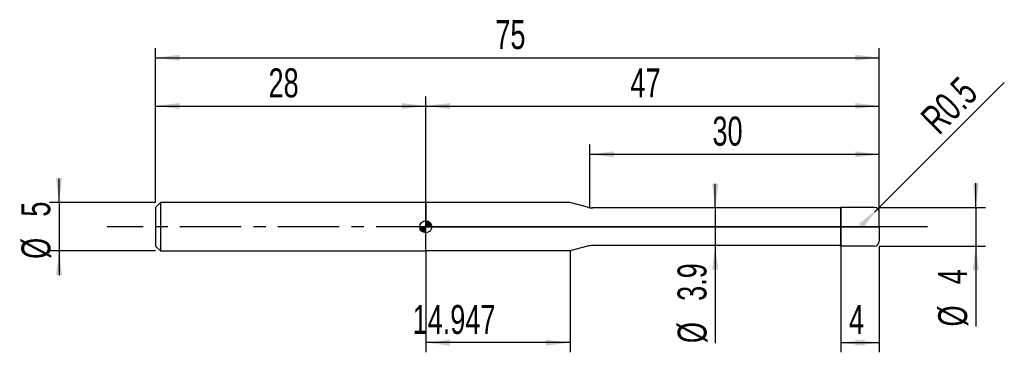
# Model space of a CAD drawing. Extents: x -14 to 88, y -13 to 21.
import ezdxf
from ezdxf.enums import TextEntityAlignment as Align

# ---------------------------------------------------------------- set-up
doc = ezdxf.new("R2010")
doc.units = 0
doc.linetypes.add('CENTER', pattern=[10.16, 6.35, -1.27, 1.27, -1.27])
doc.layers.get('0').update_dxf_attribs({"linetype": 'CONTINUOUS'})
for name, color, linetype in [('1', 4, 'CONTINUOUS'), ('2', 7, 'CONTINUOUS'), ('4', 2, 'CENTER'), ('CUT', 1, 'CONTINUOUS'), ('NOCUT', 7, 'CONTINUOUS'), ('SK1', 4, 'CONTINUOUS'), ('SK2', 7, 'CONTINUOUS'), ('SK4', 2, 'CENTER')]:
    doc.layers.add(name, color=color, linetype=linetype)
doc.dimstyles.new('SLDDIMSTYLE0', dxfattribs={"dimtxt": 3, "dimasz": 2.5, "dimexe": 0, "dimexo": 0.0625, "dimgap": 0.75, "dimtad": 1, "dimrnd": 1e-09, "dimzin": 12, "dimsah": 1, "dimcen": 0.09, "dimazin": 3, "dimtfac": 1, "dimtofl": 0, "dimtmove": 0, "dimatfit": 3})
doc.dimstyles.new('SLDDIMSTYLE1', dxfattribs={"dimtxt": 3, "dimasz": 2.5, "dimexe": 0, "dimexo": 0.0625, "dimgap": 0.75, "dimtad": 1, "dimrnd": 1e-09, "dimzin": 12, "dimsah": 1, "dimcen": 0.09, "dimazin": 3, "dimtfac": 1, "dimtmove": 0, "dimatfit": 3})
doc.dimstyles.new('SLDDIMSTYLE2', dxfattribs={"dimtxt": 3, "dimasz": 2.5, "dimexe": 0, "dimexo": 0.0625, "dimgap": 0.75, "dimtad": 1, "dimrnd": 1e-09, "dimsah": 1, "dimcen": 0, "dimazin": 3, "dimtfac": 1, "dimtofl": 0, "dimtmove": 0, "dimatfit": 3})

# ---------------------------------------------------------------- blocks, each defined once
blk = doc.blocks.new('_D')
at = {"layer": '2'}
for p, q in [((71, -2), (71, -13)), ((75, -2), (75, -13)), ((71, -12), (75, -12))]:
    blk.add_line(p, q, dxfattribs=at)
for points in [[(71, -12), (73.5, -12.31), (73.5, -11.69)], [(75, -12), (72.5, -11.69), (72.5, -12.31)]]:
    blk.add_solid(points, dxfattribs=at)
at = {"layer": '2', "width": 0.7}
blk.add_text('4', height=3, dxfattribs=at).set_placement((71.85, -12), align=Align.BOTTOM_LEFT)
blk = doc.blocks.new('_D_1')
at = {"layer": '2'}
for p, q in [((85, 2), (85, 4.5)), ((75, 2), (86, 2)), ((85, 2), (85, -2)), ((75, -2), (86, -2)), ((85, -2), (85, -10.33))]:
    blk.add_line(p, q, dxfattribs=at)
for points in [[(85, 2), (85.31, 4.5), (84.69, 4.5)], [(85, -2), (84.69, -4.5), (85.31, -4.5)]]:
    blk.add_solid(points, dxfattribs=at)
at = {"layer": '2', "width": 0.7}
for s, p in [('4', (84.99, -5.96)), ('%%c', (85, -10.33))]:
    blk.add_text(s, height=3, rotation=90, dxfattribs=at).set_placement(p, align=Align.BOTTOM_LEFT)
blk = doc.blocks.new('_D_2')
at = {"layer": '2'}
for p, q in [((28, -2.5), (28, -13)), ((42.95, -2.5), (42.95, -13)), ((42.95, -12), (28, -12))]:
    blk.add_line(p, q, dxfattribs=at)
for points in [[(28, -12), (30.5, -12.31), (30.5, -11.69)], [(42.95, -12), (40.45, -11.69), (40.45, -12.31)]]:
    blk.add_solid(points, dxfattribs=at)
at = {"layer": '2', "width": 0.7}
blk.add_text('14.947', height=3, dxfattribs=at).set_placement((26.64, -12), align=Align.BOTTOM_LEFT)
blk = doc.blocks.new('_D_3')
at = {"layer": '2'}
for p, q in [((45, 1.95), (45, 8.5)), ((75, 1.95), (75, 8.5)), ((45, 7.5), (75, 7.5))]:
    blk.add_line(p, q, dxfattribs=at)
for points in [[(45, 7.5), (47.5, 7.19), (47.5, 7.81)], [(75, 7.5), (72.5, 7.81), (72.5, 7.19)]]:
    blk.add_solid(points, dxfattribs=at)
at = {"layer": '2', "width": 0.7}
blk.add_text('30', height=3, dxfattribs=at).set_placement((57.71, 7.5), align=Align.BOTTOM_LEFT)
blk = doc.blocks.new('_D_4')
at = {"layer": '2'}
for p, q in [((58, 1.95), (58, 4.45)), ((71, 1.95), (57, 1.95)), ((58, 1.95), (58, -1.95)), ((71, -1.95), (57, -1.95)), ((58, -1.95), (58, -12.05))]:
    blk.add_line(p, q, dxfattribs=at)
for points in [[(58, 1.95), (58.31, 4.45), (57.69, 4.45)], [(58, -1.95), (57.69, -4.45), (58.31, -4.45)]]:
    blk.add_solid(points, dxfattribs=at)
at = {"layer": '2', "width": 0.7}
for s, p in [('3.9', (57.99, -7.68)), ('%%c', (58, -12.05))]:
    blk.add_text(s, height=3, rotation=90, dxfattribs=at).set_placement(p, align=Align.BOTTOM_LEFT)
blk = doc.blocks.new('_D_5')
at = {"layer": '2'}
for q in [(87.95, 14.95), (74.5, 1.5)]:
    blk.add_line((74.85, 1.85), q, dxfattribs=at)
blk.add_solid([(74.85, 1.85), (72.87, 0.3), (73.3, -0.13)], dxfattribs=at)
at = {"layer": '2', "width": 0.7}
blk.add_text('R0.5', height=3, rotation=45, dxfattribs=at).set_placement((81.82, 8.78), align=Align.BOTTOM_LEFT)
blk = doc.blocks.new('_D_6')
at = {"layer": 'SK2'}
for p, q in [((0, 2.5), (0, 18.5)), ((75, 2.5), (75, 18.5)), ((0, 17.5), (75, 17.5))]:
    blk.add_line(p, q, dxfattribs=at)
for points in [[(0, 17.5), (2.5, 17.19), (2.5, 17.81)], [(75, 17.5), (72.5, 17.81), (72.5, 17.19)]]:
    blk.add_solid(points, dxfattribs=at)
at = {"layer": 'SK2', "width": 0.7}
blk.add_text('75', height=3, dxfattribs=at).set_placement((35.21, 17.5), align=Align.BOTTOM_LEFT)
blk = doc.blocks.new('_D_7')
at = {"layer": 'SK2'}
for p, q in [((0, 2.5), (0, 13.5)), ((28, 2.5), (28, 13.5)), ((0, 12.5), (28, 12.5))]:
    blk.add_line(p, q, dxfattribs=at)
for points in [[(0, 12.5), (2.5, 12.19), (2.5, 12.81)], [(28, 12.5), (25.5, 12.81), (25.5, 12.19)]]:
    blk.add_solid(points, dxfattribs=at)
at = {"layer": 'SK2', "width": 0.7}
blk.add_text('28', height=3, dxfattribs=at).set_placement((11.71, 12.5), align=Align.BOTTOM_LEFT)
blk = doc.blocks.new('_D_8')
at = {"layer": 'SK2'}
for p, q in [((28, 0), (28, 13.5)), ((75, 0), (75, 13.5)), ((28, 12.5), (75, 12.5))]:
    blk.add_line(p, q, dxfattribs=at)
for points in [[(28, 12.5), (30.5, 12.19), (30.5, 12.81)], [(75, 12.5), (72.5, 12.81), (72.5, 12.19)]]:
    blk.add_solid(points, dxfattribs=at)
at = {"layer": 'SK2', "width": 0.7}
blk.add_text('47', height=3, dxfattribs=at).set_placement((49.21, 12.5), align=Align.BOTTOM_LEFT)
blk = doc.blocks.new('_D_9')
at = {"layer": 'SK2'}
for p, q in [((-10, 2.5), (-10, 5)), ((0, 2.5), (-11, 2.5)), ((-10, 2.5), (-10, -2.5)), ((0, -2.5), (-11, -2.5)), ((-10, -2.5), (-10, -5))]:
    blk.add_line(p, q, dxfattribs=at)
for points in [[(-10, 2.5), (-9.69, 5), (-10.31, 5)], [(-10, -2.5), (-10.31, -5), (-9.69, -5)]]:
    blk.add_solid(points, dxfattribs=at)
at = {"layer": 'SK2', "width": 0.7}
for s, p in [('5', (-10.01, 1.04)), ('%%c', (-10, -3.33))]:
    blk.add_text(s, height=3, rotation=90, dxfattribs=at).set_placement(p, align=Align.BOTTOM_LEFT)
blk = doc.blocks.new('*U12')
at = {"color": 0, "linetype": 'CONTINUOUS'}
for points in [[(0, 0), (0, 0.62), (0.12, 0)], [(0.12, 0), (0, 0.62), (0.12, 0.61)], [(0.12, 0), (0.12, 0.61), (0.24, 0)], [(0.24, 0), (0.12, 0.61), (0.24, 0.58)], [(0.24, 0), (0.24, 0.58), (0.35, 0)], [(0.35, 0), (0.24, 0.58), (0.35, 0.52)], [(0.35, 0), (0.35, 0.52), (0.44, 0)], [(0.44, 0), (0.35, 0.52), (0.44, 0.44)], [(0.44, 0), (0.44, 0.44), (0.52, 0)], [(0.52, 0), (0.44, 0.44), (0.52, 0.35)], [(0.52, 0), (0.52, 0.35), (0.58, 0)], [(0.58, 0), (0.52, 0.35), (0.58, 0.24)], [(0.58, 0), (0.58, 0.24), (0.61, 0)], [(0.61, 0), (0.58, 0.24), (0.61, 0.12)], [(0.61, 0), (0.61, 0.12), (0.62, 0)]]:
    blk.add_solid(points, dxfattribs=at)
blk = doc.blocks.new('*U13')
at = {"color": 0, "linetype": 'CONTINUOUS'}
for points in [[(-0.62, -0.11), (-0.62, 0), (-0.62, 0)], [(-0.62, -0.11), (-0.62, 0), (-0.59, -0.21)], [(-0.59, -0.21), (-0.62, 0), (-0.59, 0)], [(-0.59, -0.21), (-0.59, 0), (-0.54, -0.31)], [(-0.54, -0.31), (-0.59, 0), (-0.54, 0)], [(-0.54, -0.31), (-0.54, 0), (-0.48, -0.4)], [(-0.48, -0.4), (-0.54, 0), (-0.48, 0)], [(-0.48, -0.4), (-0.48, 0), (-0.4, -0.48)], [(-0.4, -0.48), (-0.48, 0), (-0.4, 0)], [(-0.4, -0.48), (-0.4, 0), (-0.31, -0.54)], [(-0.31, -0.54), (-0.4, 0), (-0.31, 0)], [(-0.31, -0.54), (-0.31, 0), (-0.21, -0.59)], [(-0.21, -0.59), (-0.31, 0), (-0.21, 0)], [(-0.21, -0.59), (-0.21, 0), (-0.11, -0.62)], [(-0.11, -0.62), (-0.21, 0), (-0.11, 0)], [(-0.11, -0.62), (-0.11, 0), (0, -0.62)], [(0, -0.62), (-0.11, 0), (0, 0)]]:
    blk.add_solid(points, dxfattribs=at)
blk = doc.blocks.new('SW_DOWELSYMBOL_0')
at = {"layer": 'SK1', "color": 0}
blk.add_circle((0, 0), 0.625, dxfattribs=at)
at = {"color": 0, "linetype": 'CONTINUOUS'}
for name in ['*U13', '*U12']:
    blk.add_blockref(name, (0, 0), dxfattribs=at)

msp = doc.modelspace()

# ---------------------------------------------------------------- linework, layer by layer
at = {"layer": '1'}
for p, q in [((42.947, 2.5), (28, 2.5)), ((28, 2.5), (28, 0)), ((44.746, 2.018), (42.947, 2.5)), ((70.716, 1.95), (45.263, 1.95)), ((71, 2), (70.716, 1.95)), ((74.5, 2), (71, 2)), ((71, 2), (71, 0)), ((71, 0), (71, 2)), ((75, 0), (75, 1.5)), ((28, -2.5), (28, 0)), ((71, -2), (71, 0)), ((71, 0), (71, -2)), ((75, 0), (75, -1.5)), ((44.746, -2.018), (42.947, -2.5)), ((70.716, -1.95), (45.263, -1.95)), ((71, -2), (70.716, -1.95)), ((74.5, -2), (71, -2)), ((42.947, -2.5), (28, -2.5))]:
    msp.add_line(p, q, dxfattribs=at)
for centre, radius, start, end in [((45.263, 3.95), 2, 255, 270), ((74.5, 1.5), 0.5, 0, 90), ((45.263, -3.95), 2, 90, 105), ((74.5, -1.5), 0.5, 270, 0)]:
    msp.add_arc(centre, radius, start, end, dxfattribs=at)
at = {"layer": '4'}
msp.add_line((75, 0), (28, 0), dxfattribs=at)
at = {"layer": 'CUT'}
for p, q in [((74.5, 2), (71, 2)), ((71, 2), (71, 0)), ((75, 0), (75, 1.5)), ((71, 0), (75, 0))]:
    msp.add_line(p, q, dxfattribs=at)
msp.add_arc((74.5, 1.5), 0.5, 0, 90, dxfattribs=at)
at = {"layer": 'NOCUT'}
for p, q in [((42.947, 2.5), (28, 2.5)), ((28, 2.5), (28, 0)), ((44.746, 2.018), (42.947, 2.5)), ((70.716, 1.95), (45.263, 1.95)), ((71, 2), (70.716, 1.95)), ((71, 0), (71, 2)), ((28, 0), (71, 0))]:
    msp.add_line(p, q, dxfattribs=at)
msp.add_arc((45.263, 3.95), 2, 255, 270, dxfattribs=at)
at = {"layer": 'SK1'}
for p, q in [((0.5, 2.5), (0, 2)), ((28, 2.5), (0.5, 2.5)), ((0.5, 2.5), (0.5, -2.5)), ((0, 2), (0, 0)), ((0, 0), (0, -2)), ((0, -2), (0.5, -2.5)), ((0.5, -2.5), (28, -2.5))]:
    msp.add_line(p, q, dxfattribs=at)
msp.add_circle((28, 0), 0.625, dxfattribs=at)
at = {"layer": 'SK4'}
msp.add_line((80, 0), (-5, 0), dxfattribs=at)

# ---------------------------------------------------------------- block references
at = {"layer": 'SK1'}
msp.add_blockref('SW_DOWELSYMBOL_0', (28, 0), dxfattribs=at)

# ---------------------------------------------------------------- texts
at = {"layer": 'SK2', "width": 0.7}
msp.add_text('AP1', height=0.05, dxfattribs=at).set_placement((28, -0.018), align=Align.BOTTOM_LEFT)

# ---------------------------------------------------------------- dimensions: what is measured, and where the dimension line sits
at = {"layer": '2'}
dim = msp.add_radius_dim(center=(74.5, 1.5), mpoint=(74.854, 1.854), dimstyle='SLDDIMSTYLE2', dxfattribs=at)
dim.commit()
dim.dimension.update_dxf_attribs({"geometry": '_D_5', "text_midpoint": (85, 12), "dimtype": 164})
for base, p1, p2, picture, middle in [((75, 7.5), (45, 1.95), (75, 1.95), '_D_3', (60, 7.5)), ((75, -12), (71, -2), (75, -2), '_D', (73, -12)), ((28, -12), (42.947, -2.5), (28, -2.5), '_D_2', (32.947, -12))]:
    dim = msp.add_linear_dim(base=base, p1=p1, p2=p2, dimstyle='SLDDIMSTYLE0', dxfattribs=at)
    dim.commit()
    dim.dimension.update_dxf_attribs({"geometry": picture, "text_midpoint": middle, "dimtype": 160})
for base, p1, p2, picture, middle in [((58, -1.95), (71, 1.95), (71, -1.95), '_D_4', (58, -7)), ((85, -2), (75, 2), (75, -2), '_D_1', (85, -7))]:
    dim = msp.add_linear_dim(base=base, p1=p1, p2=p2, angle=90, text='%%c<>', dimstyle='SLDDIMSTYLE1', dxfattribs=at)
    dim.commit()
    dim.dimension.update_dxf_attribs({"geometry": picture, "text_midpoint": middle, "dimtype": 160})
at = {"layer": 'SK2'}
for base, p1, p2, picture, middle in [((75, 17.5), (0, 2.5), (75, 2.5), '_D_6', (37.5, 17.5)), ((28, 12.5), (0, 2.5), (28, 2.5), '_D_7', (14, 12.5)), ((75, 12.5), (28, 0), (75, 0), '_D_8', (51.5, 12.5))]:
    dim = msp.add_linear_dim(base=base, p1=p1, p2=p2, dimstyle='SLDDIMSTYLE0', dxfattribs=at)
    dim.commit()
    dim.dimension.update_dxf_attribs({"geometry": picture, "text_midpoint": middle, "dimtype": 160})
dim = msp.add_linear_dim(base=(-10, -2.5), p1=(0, 2.5), p2=(0, -2.5), angle=90, text='%%c<>', dimstyle='SLDDIMSTYLE1', dxfattribs=at)
dim.commit()
dim.dimension.update_dxf_attribs({"geometry": '_D_9', "text_midpoint": (-10, 0), "dimtype": 160})

doc.saveas('drawing.dxf')
